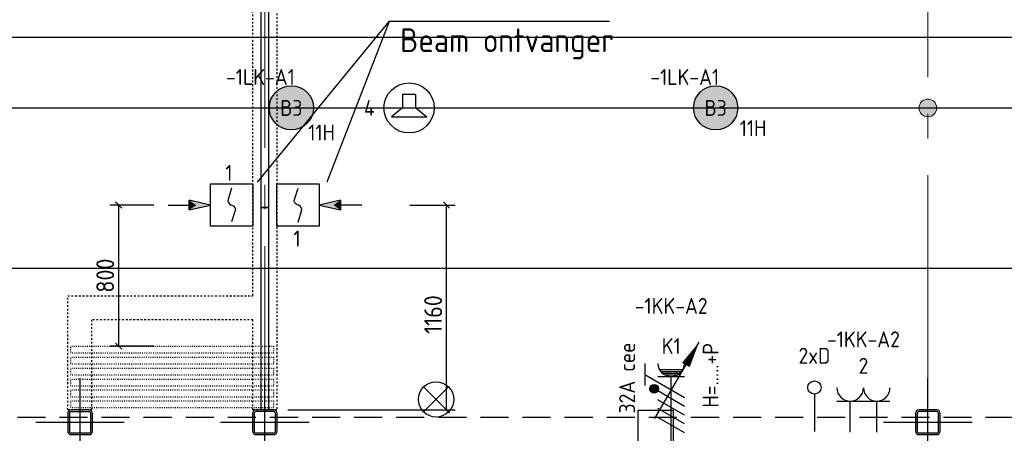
# Model space of a CAD drawing. Header units: millimetres. Extents: x -38031 to 123247, y -16330 to 129979.
# Tile 131 of 235: x 41723 to 47293, y 29457 to 31800. Entities that reach past the tile are written whole.
import ezdxf
from ezdxf.enums import TextEntityAlignment as Align

# ---------------------------------------------------------------- set-up
doc = ezdxf.new("R2010")
doc.units = ezdxf.units.MM
doc.header["$LTSCALE"] = 50
for name, pattern in [('HIDDEN2', [4.7625, 3.175, -1.5875]), ('STYLE_01', [0.41664, 0.20828, -0.20836]), ('STYLE_05', [0.20828, 0.069425, -0.138855]), ('STYLE_11', [5, 3.888855, -0.416718, 0.277786, -0.416641])]:
    doc.linetypes.add(name, pattern=pattern)
for name, color, linetype in [('AL$1A---_ALGEMEEN', 8, 'Continuous'), ('AM$1A---_ARCERING', 8, 'Continuous'), ('BOUWKUNDIG', 8, 'Continuous'), ('EB6522--_ATTRIB', 2, 'Continuous'), ('EL6121--', 3, 'Continuous'), ('EL6131--_KG', 3, 'Continuous'), ('EL6221--', 3, 'Continuous'), ('EL6222--', 3, 'Continuous'), ('EL6311--', 3, 'Continuous'), ('EL6421--', 3, 'Continuous'), ('EL6441--', 3, 'Continuous'), ('EL6511--', 3, 'Continuous'), ('EL6522--', 3, 'Continuous'), ('EM6131--', 1, 'Continuous'), ('LICHT_TEXT018', 1, 'Continuous'), ('maatvoering', 1, 'Continuous'), ('Vera Yanovshtchinsky', 11, 'Continuous')]:
    doc.layers.add(name, color=color, linetype=linetype)
doc.layers.add('lampjes', color=14, linetype='Continuous', lineweight=15)
doc.layers.add('stramien', color=1, linetype='STYLE_11', lineweight=15)
doc.styles.add('BURO-018', font='iso.shx', dxfattribs={"height": 90})
doc.styles.get("Standard").update_dxf_attribs({"font": 'iso.shx'})
doc.dimstyles.new('VyA', dxfattribs={"dimtxt": 101.016365, "dimasz": 35.34668, "dimexe": 50, "dimexo": 79.5, "dimgap": 25, "dimtad": 1, "dimdec": 0, "dimzin": 11, "dimtxsty": 'Standard', "dimblk": 'OBLIQUE', "dimcen": 0, "dimdle": 1, "dimclrd": 1, "dimclre": 1, "dimclrt": 1, "dimazin": 0, "dimtfac": 0.8, "dimtdec": 0, "dimtix": 1, "dimtmove": 0, "dimatfit": 0, "dimldrblk": 'OBLIQUE', "dimfxl": 0, "dimfrac": 2, "dimtolj": 1, "dimtzin": 11, "dimarcsym": 0})

# ---------------------------------------------------------------- blocks, each defined once
blk = doc.blocks.new('1115B3A')
at = {"color": 0, "linetype": 'Continuous'}
blk.add_circle((0, 0), 2.5, dxfattribs=at)
at = {"color": 0, "linetype": 'Continuous', "style": 'BURO-018'}
for tag, p in [('E_GKAST', (0, 8)), ('E_GROEP', (0, 5)), ('E_SGROEP', (4.5, 5)), ('E_ARMCODE', (0, 0)), ('E_SLET', (4.5, -1))]:
    blk.add_attdef(tag, text='', height=1.8, dxfattribs=at).set_placement(p, align=Align.MIDDLE)
blk = doc.blocks.new('E00126')
at = {"color": 0, "linetype": 'Continuous'}
for p, q in [((-3, 4.5), (3, 4.5)), ((-1.5, 1), (-1.5, 4.5)), ((1.5, 1), (1.5, 4.5))]:
    blk.add_line(p, q, dxfattribs=at)
for centre in [(-1.5, 6), (1.5, 6)]:
    blk.add_arc(centre, 1.5, 180, 0, dxfattribs=at)
at = {"color": 0, "linetype": 'Continuous', "style": 'BURO-018'}
for tag, p in [('E_GKAST', (0, 11.5)), ('E_GROEP', (0, 8.5)), ('E_SGROEP', (4.5, 8.5))]:
    blk.add_attdef(tag, text='', height=1.8, dxfattribs=at).set_placement(p, align=Align.MIDDLE)
at = {"color": 0, "linetype": 'Continuous', "style": 'BURO-018', "flags": 1}
for tag, p in [('E_VERMCODE', (13, 8.5)), ('E_MATCODE', (0, 0))]:
    blk.add_attdef(tag, text='', height=1.8, dxfattribs=at).set_placement(p, align=Align.MIDDLE)
blk = doc.blocks.new('111304DW')
at = {"color": 0, "linetype": 'Continuous'}
for p, q in [((-3, 9.98), (-3, 7.48)), ((1.3, 9.25), (-1.3, 9.25)), ((1.16, 9.05), (-1.16, 9.05)), ((-3, 8.73), (1.5, 6.13)), ((-1.5, 8.5), (1.5, 8.5)), ((0.96, 8.85), (-0.96, 8.85)), ((0.65, 8.65), (-0.65, 8.65)), ((0, 1), (0, 8.5)), ((1.5, 5.13), (-1.5, 6.87)), ((1.5, 4.13), (-1.5, 5.87)), ((1.5, 3.13), (-1.5, 4.87)), ((1.5, 2.13), (-1.5, 3.87))]:
    blk.add_line(p, q, dxfattribs=at)
at = {"color": 0, "linetype": 'Continuous', "const_width": 0.5}
blk.add_lwpolyline([(-1.68, 7.12, 1), (-2.18, 7.12, 1)], format="xyb", close=True, dxfattribs=at)
at = {"color": 0, "linetype": 'Continuous'}
blk.add_circle((-1.93, 7.12), 0.5, dxfattribs=at)
blk.add_arc((0, 10), 1.5, 180, 0, dxfattribs=at)
at = {"color": 0, "linetype": 'Continuous', "style": 'BURO-018'}
for tag, p in [('E_GKAST', (0, 15.5)), ('E_GROEP', (0, 12.5)), ('E_SGROEP', (4.5, 12.5))]:
    blk.add_attdef(tag, text='', height=1.8, dxfattribs=at).set_placement(p, align=Align.MIDDLE)
at = {"color": 0, "linetype": 'Continuous', "style": 'BURO-018', "flags": 1}
for tag, p in [('E_VERMCODE', (13, 12.5)), ('E_MATCODE', (0, 0))]:
    blk.add_attdef(tag, text='', height=1.8, dxfattribs=at).set_placement(p, align=Align.MIDDLE)
blk = doc.blocks.new('E00139')
at = {"color": 0, "linetype": 'Continuous'}
blk.add_line((0, 5.25), (0, 1), dxfattribs=at)
blk.add_circle((0, 6), 0.75, dxfattribs=at)
at = {"color": 7, "style": 'BURO-018'}
for tag, p in [('E_COMMENT1', (0, 12)), ('E_DCOM1', (0, 9))]:
    blk.add_attdef(tag, text='', height=1.8, dxfattribs=at).set_placement(p, align=Align.MIDDLE)
at = {"color": 0, "style": 'BURO-018'}
blk.add_attdef('E_TEXT1', text='', height=1.8, dxfattribs=at).set_placement((2.5, 6), align=Align.MIDDLE)
at = {"color": 0, "linetype": 'Continuous', "style": 'BURO-018', "flags": 1}
blk.add_attdef('E_MATCODE', text='', height=1.8, dxfattribs=at).set_placement((0, 0), align=Align.MIDDLE)
blk = doc.blocks.new('Group-169')
at = {"layer": 'lampjes', "linetype": 'Continuous', "lineweight": 0}
h = blk.add_hatch(color=20, dxfattribs=at)
edge = h.paths.add_edge_path()
edge.add_arc((-13101, 2725), 125, 0, 360, ccw=False)
h = blk.add_hatch(color=20, dxfattribs=at)
edge = h.paths.add_edge_path()
edge.add_arc((-10701, 2725), 125, 0, 360, ccw=False)
h = blk.add_hatch(color=1, dxfattribs=at)
edge = h.paths.add_edge_path()
edge.add_arc((-9501, 2725), 50, 0, 360, ccw=False)
at = {"layer": 'lampjes'}
for centre, radius in [((-13101, 2725), 125), ((-10701, 2725), 125), ((-9501, 2725), 50)]:
    blk.add_circle(centre, radius, dxfattribs=at)
blk = doc.blocks.new('E-GK-GTC-C83C')
at = {"color": 0, "linetype": 'Continuous'}
for p, q in [((-0.5, 100), (0.5, 100)), ((-0.5, -100), (0.5, -100))]:
    blk.add_line(p, q, dxfattribs=at)
blk = doc.blocks.new('E00105')
at = {"color": 0, "linetype": 'Continuous'}
blk.add_line((0, 0), (5, 8.66), dxfattribs=at)
blk.add_lwpolyline([(5, 8.66, 0, 1, 0), (3.5, 6.06, 1, 1, 0)], format="xyseb", dxfattribs=at)
blk = doc.blocks.new('E-GK-END-C8')
at = {"color": 0, "linetype": 'Continuous'}
blk.add_line((0, 100), (0, -100), dxfattribs=at)
blk = doc.blocks.new('E00024')
at = {"color": 0, "linetype": 'Continuous'}
for p, q in [((-1.41, 1.59), (1.41, 4.41)), ((-1.41, 4.41), (1.41, 1.59))]:
    blk.add_line(p, q, dxfattribs=at)
blk.add_circle((0, 3), 2, dxfattribs=at)
at = {"color": 0, "linetype": 'Continuous', "style": 'BURO-018'}
blk.add_attdef('E_TEXT1', text='', height=1.8, dxfattribs=at).set_placement((0, 7.5), align=Align.MIDDLE)
at = {"color": 0, "linetype": 'Continuous', "style": 'BURO-018', "flags": 1}
blk.add_attdef('E_MATCODE', (0, 0), '', height=1.8, dxfattribs=at)
blk = doc.blocks.new('Group-18')
at = {"layer": 'AL$1A---_ALGEMEEN', "color": 0}
blk.add_lwpolyline([(-31130, 12834.8), (12130, 12834.8), (12130, 1814.8), (-31130, 1814.8)], close=True, dxfattribs=at)
blk = doc.blocks.new('Group-80')
at = {"layer": 'AL$1A---_ALGEMEEN', "color": 0, "linetype": 'STYLE_01'}
blk.add_lwpolyline([(-13183.5, 13050.8), (-13183.5, 1014.8), (-13318.5, 1014.8), (-13318.5, 1525.8), (-14230.5, 1525.8), (-14230.5, 1014.8), (-14365.5, 1014.8), (-14365.5, 1660.8), (-13318.5, 1660.8), (-13318.5, 13634.8), (-13183.5, 13634.8), (-13183.5, 13185.8), (-12271.5, 13185.8), (-12271.5, 13634.8), (-12136.5, 13634.8), (-12136.5, 13050.8)], close=True, dxfattribs=at)
at = {"layer": 'AL$1A---_ALGEMEEN', "color": 0, "linetype": 'STYLE_05'}
for points in [[(-14349, 1375.8), (-13202, 1375.8), (-13202, 1335.8), (-14349, 1335.8)], [(-14349, 1313.8), (-13202, 1313.8), (-13202, 1273.8), (-14349, 1273.8)], [(-14349, 1251.8), (-13202, 1251.8), (-13202, 1211.8), (-14349, 1211.8)], [(-14349, 1189.8), (-13202, 1189.8), (-13202, 1149.8), (-14349, 1149.8)], [(-14349, 1127.8), (-13202, 1127.8), (-13202, 1087.8), (-14349, 1087.8)], [(-14349, 1065.8), (-13202, 1065.8), (-13202, 1025.8), (-14349, 1025.8)]]:
    blk.add_lwpolyline(points, close=True, dxfattribs=at)
blk = doc.blocks.new('Group-127')
at = {"layer": 'AL$1A---_ALGEMEEN', "color": 0}
for points in [[(-13271, 3308.8), (-13231, 3308.8), (-13231, 2161.8), (-13271, 2161.8)], [(-13271, 2161.8), (-13231, 2161.8), (-13231, 1014.8), (-13271, 1014.8)]]:
    blk.add_lwpolyline(points, close=True, dxfattribs=at)
blk = doc.blocks.new('Group-128')
at = {"layer": 'AL$1A---_ALGEMEEN', "color": 0}
blk.add_blockref('Group-127', (0, 0), dxfattribs=at)
blk = doc.blocks.new('sk-141')
at = {"layer": 'AM$1A---_ARCERING', "linetype": 'Continuous', "lineweight": 0}
h = blk.add_hatch(color=256, dxfattribs=at)
edge = h.paths.add_edge_path()
edge.add_line((-50, -70), (50, -70))
edge.add_arc((50, -50), 20, 270, 360)
edge.add_line((70, -50), (70, 50))
edge.add_arc((50, 50), 20, 0, 90)
edge.add_line((50, 70), (-50, 70))
edge.add_arc((-50, 50), 20, 90, 180)
edge.add_line((-70, 50), (-70, -50))
edge.add_arc((-50, -50), 20, 180, 270)
edge = h.paths.add_edge_path(flags=16)
edge.add_line((-50, -60), (50, -60))
edge.add_arc((50, -50), 10, 270, 360)
edge.add_line((60, -50), (60, 50))
edge.add_arc((50, 50), 10, 0, 90)
edge.add_line((50, 60), (-50, 60))
edge.add_arc((-50, 50), 10, 90, 180)
edge.add_line((-60, 50), (-60, -50))
edge.add_arc((-50, -50), 10, 180, 270)
at = {"layer": 'AL$1A---_ALGEMEEN', "color": 0}
for p, q in [((0, 250), (0, -250)), ((-250, 0), (250, 0))]:
    blk.add_line(p, q, dxfattribs=at)
at = {"layer": 'AL$1A---_ALGEMEEN', "color": 0, "flags": 128}
blk.add_lwpolyline([(-50, -70), (50, -70, 0.414214), (70, -50), (70, 50, 0.414214), (50, 70), (-50, 70, 0.414214), (-70, 50), (-70, -50, 0.414214), (-50, -70, 0.414214)], format="xyb", dxfattribs=at)
blk.add_lwpolyline([(-50, -60), (50, -60, 0.414214), (60, -50), (60, 50, 0.414214), (50, 60), (-50, 60, 0.414214), (-60, 50), (-60, -50, 0.414214)], format="xyb", close=True, dxfattribs=at)
blk = doc.blocks.new('200254 W 210 11-06-2007')
at = {"layer": 'AL$1A---_ALGEMEEN'}
blk.add_lwpolyline([(-6649.1, 6712.4), (11281, 6712.4), (11281, -4407.8), (-6649.1, -4407.8)], close=True, dxfattribs=at)
at = {"layer": 'stramien', "ltscale": 10}
for p, q in [((10661, -41013.6), (10661, 36216.4)), ((6911, -38914.6), (6911, 22365.4))]:
    blk.add_line(p, q, dxfattribs=at)
at = {"layer": 'AL$1A---_ALGEMEEN'}
for name in ['Group-18', 'Group-128', 'Group-80']:
    blk.add_blockref(name, (20162, 3587.4), dxfattribs=at)
at = {"layer": 'AL$1A---_ALGEMEEN', "rotation": 90}
for p in [(5866, 4532.3), (6911, 4532.4), (10661, 4532.4)]:
    blk.add_blockref('sk-141', p, dxfattribs=at)
blk = doc.blocks.new('E00497')
at = {"color": 0}
for p, q in [((0, 0.75), (1, 2)), ((1, -2), (1, 2)), ((0, 0.75), (-1.5, 0.75)), ((0, -0.75), (0, 0.75)), ((-1.5, -0.75), (0, -0.75)), ((0, -0.75), (1, -2))]:
    blk.add_line(p, q, dxfattribs=at)
blk.add_line((-1.5, 0.75), (-1.5, -0.75))
blk.add_circle((0, 0), 2.84, dxfattribs=at)
at = {"color": 0, "linetype": 'Continuous', "style": 'BURO-018'}
blk.add_attdef('E_TEXT1', text='', height=1.8, dxfattribs=at).set_placement((0, 4.5), align=Align.MIDDLE)
at = {"color": 0, "linetype": 'Continuous', "style": 'BURO-018', "flags": 1}
blk.add_attdef('E_MATCODE', text='', height=1.8, dxfattribs=at).set_placement((0, 0), align=Align.MIDDLE)
blk = doc.blocks.new('_Oblique')
at = {"color": 0, "linetype": 'ByBlock', "lineweight": -2}
blk.add_line((-0.5, -0.5), (0.5, 0.5), dxfattribs=at)
blk = doc.blocks.new('*D219')
at = {"layer": 'maatvoering', "color": 1, "lineweight": -2}
for p, q in [((43930.5, 30749.8), (44187.4, 30749.8)), ((44137.4, 29588.8), (44137.4, 30750.8)), ((43239.5, 29589.8), (44187.4, 29589.8))]:
    blk.add_line(p, q, dxfattribs=at)
at = {"layer": 'maatvoering', "color": 1, "lineweight": -2, "xscale": 35.3466796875, "yscale": 35.3466796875, "zscale": 35.3466796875}
for p, rotation in [((44137.4, 30749.8), 90), ((44137.4, 29589.8), 270)]:
    blk.add_blockref('_Oblique', p, dxfattribs=dict(at, rotation=rotation))
at = {"layer": 'maatvoering', "color": 1, "insert": (44061.9, 30129.8), "char_height": 101.02, "attachment_point": 5, "rotation": 90}
blk.add_mtext('\\A1;1160', dxfattribs=at)
blk = doc.blocks.new('*U211')
at = {"color": 0, "linetype": 'Continuous'}
for points in [[(-6.67, 0), (-8, 0.91), (-8, -0.91)], [(-6.67, 0), (-4, 0), (-8, 0.91)], [(-6.67, 0), (-8, -0.91), (-4, 0)]]:
    blk.add_solid(points, dxfattribs=at)
blk = doc.blocks.new('VB653LMO')
at = {"color": 0, "linetype": 'Continuous'}
for p, q in [((-2.4, -2.4), (-2.4, 2.4)), ((-2.4, 2.4), (2.4, 2.4)), ((2.4, 2.4), (2.4, -2.4)), ((-7.2, 0), (-4.8, 0)), ((-4.8, -0.54), (-4.8, 0.55)), ((-2.4, 0), (-4.8, 0.55)), ((-4.8, 0.55), (-4.8, 0)), ((-4.8, 0), (-4.8, -0.54)), ((-4.8, -0.54), (-2.4, 0)), ((2.4, -2.4), (-2.4, -2.4))]:
    blk.add_line(p, q, dxfattribs=at)
blk.add_lwpolyline([(0, 1.92), (-0.4, 0.64), (-0.42, 0.46), (-0.37, 0.28), (-0.26, 0.13), (-0.1, 0.03), (0.1, -0.03), (0.26, -0.13), (0.37, -0.27), (0.42, -0.45), (0.4, -0.63), (0, -1.91)], dxfattribs=at)
at = {"color": 0, "linetype": 'Continuous', "xscale": 0.6000000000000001, "yscale": 0.6000000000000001, "zscale": 0.6}
blk.add_blockref('*U211', (0, 0), dxfattribs=at)
at = {"color": 0, "linetype": 'Continuous', "style": 'BURO-018'}
blk.add_attdef('E_TEXT1', text='', height=1.8, dxfattribs=at).set_placement((0, 4.9), align=Align.MIDDLE)
at = {"color": 0, "linetype": 'Continuous', "style": 'BURO-018', "flags": 1}
blk.add_attdef('E_MATCODE', (0, 0), '', height=1.8, dxfattribs=at)
blk = doc.blocks.new('*D229')
at = {"layer": 'maatvoering', "color": 1, "lineweight": -2}
for p, q in [((42483, 30749.8), (42232.8, 30749.8)), ((42282.8, 30750.8), (42282.8, 29949.8)), ((42483, 29950.8), (42232.8, 29950.8))]:
    blk.add_line(p, q, dxfattribs=at)
at = {"layer": 'maatvoering', "color": 1, "lineweight": -2, "xscale": 35.3466796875, "yscale": 35.3466796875, "zscale": 35.3466796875}
for p, rotation in [((42282.8, 30749.8), 90), ((42282.8, 29950.8), 270)]:
    blk.add_blockref('_Oblique', p, dxfattribs=dict(at, rotation=rotation))
at = {"layer": 'maatvoering', "color": 1, "insert": (42207.3, 30350.3), "char_height": 101.02, "attachment_point": 5, "rotation": 90}
blk.add_mtext('\\A1;800', dxfattribs=at)

msp = doc.modelspace()

# ---------------------------------------------------------------- block references
at = {"layer": 'BOUWKUNDIG'}
msp.add_blockref('200254 W 210 11-06-2007', (36199, 24987.6), dxfattribs=at)

# ---------------------------------------------------------------- next in the draw order: linework, layer by layer
at = {"layer": 'EL6121--', "color": 5, "linetype": 'HIDDEN2'}
msp.add_line((19564.5, 29548.4), (74129.8, 29548.4), dxfattribs=at)
at = {"layer": 'EL6522--', "color": 1}
for p, q in [((43069.1, 30880), (43812.8, 31789.3)), ((43812.8, 31789.3), (43461.4, 30880.1)), ((45060.1, 31789.3), (43812.8, 31789.3))]:
    msp.add_line(p, q, dxfattribs=at)
at = {"layer": 'LICHT_TEXT018'}
msp.add_line((26460, 31300), (70952.2, 31300), dxfattribs=at)

# ---------------------------------------------------------------- next in the draw order: block references
at = {"layer": 'EL6131--_KG', "xscale": 4097.188589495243, "rotation": 90}
msp.add_blockref('E-GK-GTC-C83C', (45321.2, 27540), dxfattribs=at)
at = {"layer": 'EL6131--_KG', "rotation": 90}
msp.add_blockref('E-GK-END-C8', (45321.2, 29588.6), dxfattribs=at)
at = {"layer": 'EL6221--'}
ref = msp.add_blockref('111304DW', (45408.5, 29353.6), dxfattribs=dict(at, xscale=50, yscale=50, zscale=50))
ref.add_attrib('E_GROEP', 'K1', dxfattribs={"layer": '0', "color": 1, "linetype": 'Continuous', "height": 90, "style": 'BURO-018'}).set_placement((45408.5, 29951.4), align=Align.MIDDLE)
ref.add_attrib('E_GKAST', '-1KK-A2', dxfattribs={"layer": '0', "color": 1, "linetype": 'Continuous', "height": 90, "style": 'BURO-018'}).set_placement((45408.5, 30178.6), align=Align.MIDDLE)
ref.add_attrib('E_VERMCODE', '32A cee', dxfattribs={"layer": '0', "color": 1, "linetype": 'Continuous', "height": 90, "rotation": 90, "style": 'BURO-018'}).set_placement((45159, 29770.7), align=Align.MIDDLE)
at = {"layer": 'EL6222--'}
ref = msp.add_blockref('E00126', (46495.9, 29414.5), dxfattribs=dict(at, xscale=50, yscale=50, zscale=50))
ref.add_attrib('E_GROEP', '2', dxfattribs={"layer": '0', "color": 1, "linetype": 'Continuous', "height": 90, "style": 'BURO-018'}).set_placement((46495.9, 29839.5), align=Align.MIDDLE)
ref.add_attrib('E_GKAST', '-1KK-A2', dxfattribs={"layer": '0', "color": 1, "linetype": 'Continuous', "height": 90, "style": 'BURO-018'}).set_placement((46495.9, 29989.5), align=Align.MIDDLE)
at = {"layer": 'EL6311--'}
ref = msp.add_blockref('1115B3A', (43260, 31300), dxfattribs=dict(at, xscale=50, yscale=50, zscale=50))
ref.add_attrib('E_ARMCODE', 'B3', dxfattribs={"layer": '0', "color": 1, "linetype": 'Continuous', "height": 90, "style": 'BURO-018'}).set_placement((43260, 31300), align=Align.MIDDLE)
ref.add_attrib('E_GROEP', '11H', dxfattribs={"layer": '0', "color": 1, "linetype": 'Continuous', "height": 90, "style": 'BURO-018'}).set_placement((43431.2, 31160.8), align=Align.MIDDLE)
ref.add_attrib('E_GKAST', '-1LK-A1', dxfattribs={"layer": '0', "color": 1, "linetype": 'Continuous', "height": 90, "style": 'BURO-018'}).set_placement((43085, 31475), align=Align.MIDDLE)
ref = msp.add_blockref('1115B3A', (45660, 31300), dxfattribs=dict(at, xscale=50, yscale=50, zscale=50))
ref.add_attrib('E_ARMCODE', 'B3', dxfattribs={"layer": '0', "color": 1, "linetype": 'Continuous', "height": 90, "style": 'BURO-018'}).set_placement((45660, 31300), align=Align.MIDDLE)
ref.add_attrib('E_GROEP', '11H', dxfattribs={"layer": '0', "color": 1, "linetype": 'Continuous', "height": 90, "style": 'BURO-018'}).set_placement((45871.7, 31185), align=Align.MIDDLE)
ref.add_attrib('E_GKAST', '-1LK-A1', dxfattribs={"layer": '0', "color": 1, "linetype": 'Continuous', "height": 90, "style": 'BURO-018'}).set_placement((45485, 31475), align=Align.MIDDLE)
at = {"layer": 'EL6421--'}
ref = msp.add_blockref('E00497', (43925.9, 31300), dxfattribs=dict(at, xscale=50, yscale=50, zscale=50, rotation=270))
ref.add_attrib('E_TEXT1', '4', dxfattribs={"layer": '0', "color": 1, "linetype": 'Continuous', "height": 90, "style": 'BURO-018'}).set_placement((43701.6, 31300), align=Align.MIDDLE)
at = {"layer": 'EL6441--'}
ref = msp.add_blockref('E00139', (46218.4, 29416.9), dxfattribs=dict(at, xscale=50, yscale=50, zscale=50))
ref.add_attrib('E_TEXT1', '2xD', dxfattribs={"layer": '0', "color": 1, "height": 90, "style": 'BURO-018'}).set_placement((46218.4, 29896.3), align=Align.MIDDLE)
at = {"layer": 'EL6511--', "xscale": 50, "yscale": 50, "zscale": 50, "rotation": 180}
msp.add_blockref('E00024', (44078.5, 29799.5), dxfattribs=at)
at = {"layer": 'EL6522--'}
ref = msp.add_blockref('VB653LMO', (42922.3, 30749.7), dxfattribs=dict(at, xscale=50, yscale=50, zscale=50))
ref.add_attrib('E_TEXT1', '1', dxfattribs={"layer": 'EB6522--_ATTRIB', "color": 1, "linetype": 'Continuous', "height": 90, "style": 'BURO-018'}).set_placement((42906.9, 30932.4), align=Align.MIDDLE)
ref = msp.add_blockref('VB653LMO', (43297.7, 30749.9), dxfattribs=dict(at, xscale=50, yscale=50, zscale=50, rotation=180))
ref.add_attrib('E_TEXT1', '1', dxfattribs={"layer": 'EB6522--_ATTRIB', "color": 1, "linetype": 'Continuous', "height": 90, "style": 'BURO-018'}).set_placement((43291.9, 30560.9), align=Align.MIDDLE)
at = {"layer": 'EM6131--', "xscale": 50, "yscale": 50, "zscale": 50}
msp.add_blockref('E00105', (45316.2, 29540.9), dxfattribs=at)
at = {"layer": 'Vera Yanovshtchinsky'}
msp.add_blockref('Group-169', (56361, 28575), dxfattribs=at)

# ---------------------------------------------------------------- next in the draw order: texts
at = {"layer": 'EL6221--', "color": 1, "style": 'BURO-018'}
msp.add_text('H=.....+P', height=90, rotation=90, dxfattribs=at).set_placement((45631.4, 29786), align=Align.MIDDLE)
at = {"layer": 'EL6522--', "color": 1, "style": 'BURO-018'}
msp.add_text('Beam ontvanger', height=135, dxfattribs=at).set_placement((43875.1, 31750.8), align=Align.TOP_LEFT)

# ---------------------------------------------------------------- next in the draw order: dimensions: what is measured, and where the dimension line sits
at = {"layer": 'maatvoering'}
dim = msp.add_linear_dim(base=(42282.8, 29950.8), p1=(42562.5, 30749.8), p2=(42562.5, 29950.8), angle=90, text='800', dimstyle='VyA', override={"dimpost": '<>'}, dxfattribs=at)
dim.commit()
dim.dimension.update_dxf_attribs({"geometry": '*D229', "text_midpoint": (42207.3, 30350.3)})
dim = msp.add_linear_dim(base=(44137.4, 30749.8), p1=(43160, 29589.8), p2=(43851, 30749.8), angle=90, dimstyle='VyA', override={"dimpost": '<>'}, dxfattribs=at)
dim.commit()
dim.dimension.update_dxf_attribs({"geometry": '*D219', "text_midpoint": (44137.4, 30129.8), "dimtype": 160})

doc.saveas('drawing.dxf')
